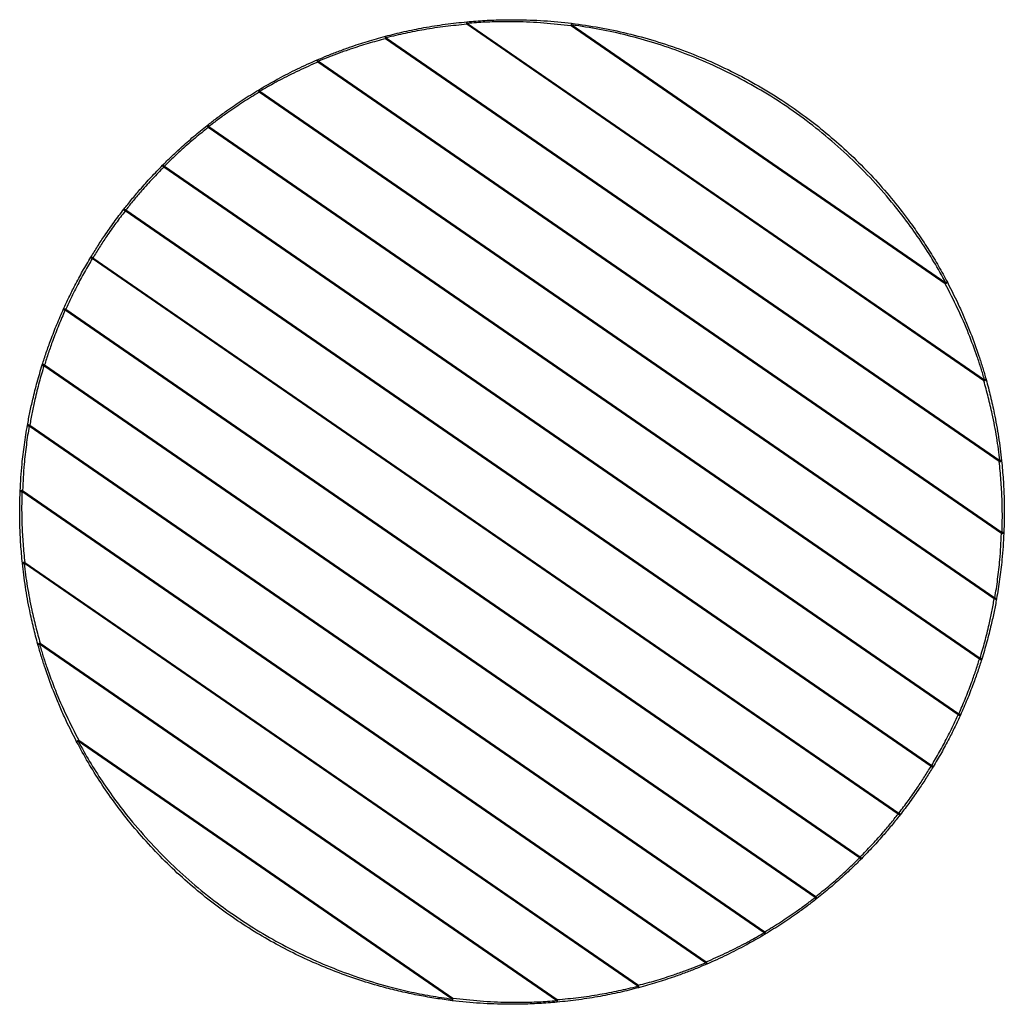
# Model space of a CAD drawing. Header units: millimetres. Extents: x 289 to 765, y 276 to 1219.
# Tile 3 of 3: x 289 to 765, y 743 to 1219. Entities that reach past the tile are written whole.
import ezdxf

# ---------------------------------------------------------------- set-up
doc = ezdxf.new("R2010")
doc.units = ezdxf.units.MM
doc.header["$LTSCALE"] = 10

msp = doc.modelspace()

# ---------------------------------------------------------------- linework, layer by layer
at = {"color": 7, "linetype": 'Continuous', "lineweight": 25}
for p, q in [((505.56, 1216.82), (505.89, 1217.29)), ((755.55, 1044.53), (505.56, 1216.82)), ((505.89, 1217.29), (755.88, 1045.01)), ((555.99, 1216.07), (556.31, 1216.54)), ((736.9, 1091.39), (555.99, 1216.07)), ((556.31, 1216.54), (737.23, 1091.86)), ((466.33, 1209.85), (466.66, 1210.32)), ((763, 1005.4), (466.33, 1209.85)), ((466.66, 1210.32), (763.33, 1005.87)), ((433.5, 1198.47), (433.82, 1198.94)), ((764.06, 970.66), (433.5, 1198.47)), ((433.82, 1198.94), (764.39, 971.13)), ((405.21, 1183.96), (405.53, 1184.43)), ((760.57, 939.06), (405.21, 1183.96)), ((405.53, 1184.43), (760.9, 939.53)), ((380.56, 1166.94), (380.89, 1167.41)), ((753.44, 909.97), (380.56, 1166.94)), ((380.89, 1167.41), (753.77, 910.44)), ((359.06, 1147.76), (359.38, 1148.23)), ((743.17, 883.04), (359.06, 1147.76)), ((359.38, 1148.23), (743.5, 883.51)), ((340.42, 1126.59), (340.74, 1127.07)), ((730.03, 858.09), (340.42, 1126.59)), ((340.74, 1127.07), (730.36, 858.57)), ((324.53, 1103.54), (324.86, 1104.01)), ((714.14, 835.04), (324.53, 1103.54)), ((324.86, 1104.01), (714.47, 835.51)), ((737.23, 1091.86), (736.9, 1091.39)), ((311.39, 1078.59), (311.72, 1079.06)), ((695.51, 813.88), (311.39, 1078.59)), ((311.72, 1079.06), (695.83, 814.35)), ((301.12, 1051.66), (301.44, 1052.14)), ((301.44, 1052.14), (674.33, 795.16)), ((674, 794.69), (301.12, 1051.66)), ((755.88, 1045.01), (755.55, 1044.53)), ((293.99, 1022.57), (294.31, 1023.05)), ((649.35, 777.67), (293.99, 1022.57)), ((294.31, 1023.05), (649.68, 778.15)), ((763.33, 1005.87), (763, 1005.4)), ((290.5, 990.97), (290.82, 991.45)), ((621.07, 763.16), (290.5, 990.97)), ((290.82, 991.45), (621.39, 763.63)), ((764.39, 971.13), (764.06, 970.66)), ((291.56, 956.24), (291.88, 956.71)), ((588.23, 751.79), (291.56, 956.24)), ((291.88, 956.71), (588.55, 752.26)), ((760.9, 939.53), (760.57, 939.06)), ((299.01, 917.1), (299.33, 917.57)), ((549, 744.81), (299.01, 917.1)), ((299.33, 917.57), (549.33, 745.29)), ((753.77, 910.44), (753.44, 909.97)), ((743.5, 883.51), (743.17, 883.04)), ((317.66, 870.24), (317.98, 870.71)), ((498.57, 745.56), (317.66, 870.24)), ((317.98, 870.71), (498.9, 746.03)), ((730.36, 858.57), (730.03, 858.09)), ((714.47, 835.51), (714.14, 835.04)), ((695.83, 814.35), (695.51, 813.88)), ((674.33, 795.16), (674, 794.69)), ((649.68, 778.15), (649.35, 777.67)), ((621.39, 763.63), (621.07, 763.16)), ((588.55, 752.26), (588.23, 751.79)), ((498.9, 746.03), (498.57, 745.56)), ((549.33, 745.29), (549, 744.81))]:
    msp.add_line(p, q, dxfattribs=at)
at = {"color": 7, "linetype": 'Continuous', "lineweight": 25, "flags": 128}
for points in [[(404.86, 1185.05), (404.91, 1185.06), (404.97, 1185.05), (405.05, 1185), (405.14, 1184.93), (405.23, 1184.83), (405.33, 1184.71), (405.44, 1184.58), (405.53, 1184.43)], [(380.11, 1167.96), (380.16, 1167.98), (380.23, 1167.97), (380.31, 1167.93), (380.41, 1167.87), (380.53, 1167.78), (380.65, 1167.68), (380.77, 1167.55), (380.89, 1167.41)], [(358.51, 1148.7), (358.48, 1148.64), (358.49, 1148.56), (358.52, 1148.46), (358.58, 1148.33), (358.67, 1148.19), (358.78, 1148.05), (358.91, 1147.9), (359.06, 1147.76)], [(358.51, 1148.7), (358.56, 1148.72), (358.63, 1148.72), (358.73, 1148.69), (358.84, 1148.64), (358.97, 1148.57), (359.1, 1148.47), (359.24, 1148.36), (359.38, 1148.23)], [(339.79, 1127.45), (339.77, 1127.39), (339.79, 1127.31), (339.83, 1127.21), (339.9, 1127.1), (340, 1126.98), (340.13, 1126.85), (340.27, 1126.72), (340.42, 1126.59)], [(339.79, 1127.45), (339.84, 1127.48), (339.92, 1127.49), (340.02, 1127.47), (340.14, 1127.43), (340.28, 1127.37), (340.43, 1127.28), (340.59, 1127.18), (340.74, 1127.07)], [(323.84, 1104.29), (323.82, 1104.24), (323.84, 1104.16), (323.9, 1104.07), (323.98, 1103.97), (324.09, 1103.87), (324.22, 1103.75), (324.37, 1103.64), (324.53, 1103.54)], [(323.84, 1104.29), (323.88, 1104.33), (323.96, 1104.35), (324.07, 1104.34), (324.2, 1104.31), (324.35, 1104.26), (324.51, 1104.2), (324.68, 1104.11), (324.86, 1104.01)], [(310.64, 1079.24), (310.68, 1079.28), (310.76, 1079.31), (310.87, 1079.31), (311.01, 1079.3), (311.17, 1079.26), (311.35, 1079.21), (311.53, 1079.14), (311.72, 1079.06)], [(310.64, 1079.24), (310.64, 1079.18), (310.66, 1079.11), (310.72, 1079.03), (310.81, 1078.95), (310.93, 1078.86), (311.07, 1078.76), (311.22, 1078.67), (311.39, 1078.59)], [(300.33, 1052.2), (300.33, 1052.15), (300.36, 1052.08), (300.43, 1052.01), (300.52, 1051.94), (300.64, 1051.87), (300.79, 1051.8), (300.95, 1051.73), (301.12, 1051.66)], [(293.17, 1022.98), (293.17, 1022.94), (293.21, 1022.88), (293.29, 1022.82), (293.38, 1022.77), (293.51, 1022.71), (293.65, 1022.66), (293.82, 1022.61), (293.99, 1022.57)], [(760.9, 939.53), (761.07, 939.49), (761.23, 939.44), (761.38, 939.39), (761.5, 939.34), (761.6, 939.28), (761.67, 939.22), (761.71, 939.17), (761.72, 939.12)], [(753.77, 910.44), (753.94, 910.38), (754.1, 910.31), (754.24, 910.24), (754.37, 910.16), (754.46, 910.09), (754.53, 910.02), (754.56, 909.96), (754.56, 909.91)], [(743.17, 883.04), (743.36, 882.96), (743.54, 882.89), (743.72, 882.84), (743.88, 882.81), (744.02, 882.79), (744.13, 882.8), (744.2, 882.82), (744.25, 882.87)], [(743.5, 883.51), (743.67, 883.43), (743.82, 883.34), (743.96, 883.25), (744.08, 883.16), (744.17, 883.07), (744.22, 882.99), (744.25, 882.92), (744.25, 882.87)], [(730.03, 858.09), (730.2, 857.99), (730.37, 857.91), (730.54, 857.84), (730.69, 857.79), (730.82, 857.76), (730.93, 857.76), (731, 857.77), (731.05, 857.81)], [(730.36, 858.57), (730.52, 858.46), (730.67, 858.35), (730.8, 858.24), (730.91, 858.13), (730.99, 858.03), (731.04, 857.94), (731.06, 857.87), (731.05, 857.81)], [(714.14, 835.04), (714.3, 834.92), (714.45, 834.82), (714.61, 834.74), (714.74, 834.68), (714.87, 834.64), (714.97, 834.62), (715.05, 834.63), (715.09, 834.66)], [(714.47, 835.51), (714.62, 835.38), (714.76, 835.26), (714.88, 835.13), (714.98, 835), (715.06, 834.89), (715.1, 834.79), (715.11, 834.72), (715.09, 834.66)], [(695.83, 814.35), (695.97, 814.2), (696.1, 814.06), (696.21, 813.91), (696.3, 813.77), (696.37, 813.65), (696.4, 813.54), (696.4, 813.46), (696.38, 813.41)], [(695.51, 813.88), (695.65, 813.75), (695.78, 813.63), (695.92, 813.54), (696.05, 813.46), (696.16, 813.41), (696.25, 813.38), (696.33, 813.38), (696.38, 813.41)], [(674, 794.69), (674.12, 794.55), (674.24, 794.43), (674.36, 794.32), (674.47, 794.23), (674.57, 794.17), (674.66, 794.13), (674.73, 794.12), (674.78, 794.14)], [(649.35, 777.67), (649.45, 777.53), (649.55, 777.39), (649.66, 777.27), (649.75, 777.18), (649.84, 777.1), (649.92, 777.06), (649.98, 777.04), (650.03, 777.05)]]:
    msp.add_lwpolyline(points, dxfattribs=at)
at = {"color": 7, "linetype": 'Continuous', "lineweight": 25}
for centre, radius, start, end in [((507.36, 1217.33), 1.87, 157.4513, 195.9155), ((504.78, 1217.34), 1.1, 357.2453, 39.8513), ((558.54, 1216.13), 2.55, 152.6617, 181.3031), ((555.02, 1216.85), 1.33, 346.6308, 19.721), ((467.75, 1210.56), 1.59, 162.1774, 206.7667), ((465.63, 1210.21), 1.04, 5.9683, 53.9038), ((434.65, 1199.3), 1.43, 167.0062, 215.7703), ((432.83, 1198.7), 1.02, 13.691, 64.9879), ((406.16, 1184.87), 1.32, 171.9983, 223.6802), ((381.34, 1167.9), 1.24, 177.1972, 230.8955), ((736.05, 1093.79), 2.55, 289.5514, 318.1928), ((737.98, 1090.77), 1.33, 91.1335, 124.2237), ((300.82, 1051.06), 1.24, 59.9591, 113.6574), ((755.39, 1046.4), 1.87, 274.9391, 313.4033), ((756.32, 1044), 1.1, 71.0033, 113.6092), ((293.8, 1021.83), 1.32, 67.1743, 118.8562), ((763.17, 1006.98), 1.59, 264.0878, 308.6772), ((763.6, 1004.87), 1.04, 56.9508, 104.8862), ((290.46, 990.07), 1.43, 75.0842, 123.8483), ((290.37, 991.98), 1.02, 225.8666, 277.1636), ((764.52, 970.12), 1.02, 45.8666, 97.1636), ((764.43, 972.04), 1.43, 255.0842, 303.8483), ((291.72, 955.13), 1.59, 84.0878, 128.6772), ((291.29, 957.24), 1.04, 236.9508, 284.8862), ((761.08, 940.27), 1.32, 247.1743, 298.8562), ((299.49, 915.7), 1.87, 94.9391, 133.4033), ((298.57, 918.11), 1.1, 251.0033, 293.6092), ((754.06, 911.04), 1.24, 239.9591, 293.6574), ((318.84, 868.31), 2.55, 109.5514, 138.1928), ((316.91, 871.34), 1.33, 271.1335, 304.2237), ((673.54, 794.2), 1.24, 357.1972, 50.8955), ((648.73, 777.23), 1.32, 351.9983, 43.6802), ((622.05, 763.4), 1.02, 193.691, 244.9879), ((620.23, 762.8), 1.43, 347.0062, 35.7703), ((587.13, 751.54), 1.59, 342.1774, 26.7667), ((589.26, 751.89), 1.04, 185.9683, 233.9038), ((499.87, 745.25), 1.33, 166.6308, 199.721), ((496.35, 745.98), 2.55, 332.6617, 1.3031), ((550.1, 744.76), 1.1, 177.2453, 219.8513), ((547.53, 744.77), 1.87, 337.4513, 15.9155)]:
    msp.add_arc(centre, radius, start, end, dxfattribs=at)
for points, knots in [([(505.63, 1218.05), (508.52, 1218.29), (514.32, 1218.76), (522.3, 1219.04), (531.82, 1219.08), (542.93, 1218.71), (551.81, 1217.77), (556.27, 1217.3)], [0, 0, 0, 0, 0.172853, 0.346962, 0.470178, 0.734016, 1, 1, 1, 1]), ([(466.24, 1211.05), (469.27, 1211.82), (475.37, 1213.37), (485.1, 1215.32), (495.25, 1216.96), (502.16, 1217.69), (505.63, 1218.05)], [0, 0, 0, 0, 0.236473, 0.476392, 0.736715, 1, 1, 1, 1]), ([(505.56, 1216.82), (502.16, 1216.5), (495.34, 1215.86), (485.37, 1214.35), (475.72, 1212.52), (469.69, 1211.06), (466.66, 1210.32)], [0, 0, 0, 0, 0.2606514, 0.5240397, 0.7604391, 1, 1, 1, 1]), ([(555.99, 1216.07), (551.61, 1216.57), (542.81, 1217.58), (531.83, 1218.05), (522.38, 1218.1), (514.5, 1217.9), (508.76, 1217.5), (505.89, 1217.29)], [0, 0, 0, 0, 0.26422, 0.530328, 0.653511, 0.826189, 1, 1, 1, 1]), ([(556.27, 1217.3), (560.77, 1216.68), (569.76, 1215.43), (583.26, 1212.54), (596.68, 1208.9), (610.19, 1204.36), (623.62, 1198.92), (636.98, 1192.52), (649.99, 1185.26), (662.03, 1177.51), (673.07, 1169.45), (683.14, 1161.21), (692.83, 1152.37), (702.11, 1142.9), (710.92, 1132.84), (718.23, 1123.48), (724.23, 1115.01), (729.1, 1107.56), (733.71, 1099.92), (736.54, 1094.7), (737.95, 1092.09)], [0, 0, 0, 0, 0.05964, 0.119304, 0.180269, 0.241242, 0.305419, 0.369596, 0.43479, 0.499983, 0.556598, 0.613259, 0.669876, 0.728099, 0.786366, 0.84458, 0.883248, 0.921914, 0.96096, 1, 1, 1, 1]), ([(737.23, 1091.86), (735.33, 1095.28), (731.52, 1102.11), (725.15, 1112.05), (717.58, 1122.76), (708.55, 1134.03), (697.93, 1145.66), (686.57, 1156.6), (674.53, 1166.77), (662.13, 1175.94), (649.44, 1184.12), (636.54, 1191.36), (623.22, 1197.8), (609.87, 1203.29), (596.52, 1207.86), (583.26, 1211.55), (569.82, 1214.55), (560.81, 1215.88), (556.31, 1216.54)], [0, 0, 0, 0, 0.0516743, 0.1034287, 0.1551424, 0.2239585, 0.293003, 0.3621295, 0.4311758, 0.4999934, 0.5646856, 0.629504, 0.6943281, 0.7590281, 0.8192433, 0.8796055, 0.9398905, 1, 1, 1, 1]), ([(433.26, 1199.63), (434.92, 1200.33), (438.25, 1201.73), (443.49, 1203.78), (449.91, 1206.11), (457.56, 1208.64), (463.33, 1210.24), (466.24, 1211.05)], [0, 0, 0, 0, 0.157024, 0.315226, 0.481056, 0.738646, 1, 1, 1, 1]), ([(466.33, 1209.85), (463.51, 1209.09), (457.82, 1207.57), (450.27, 1205.17), (443.91, 1202.93), (438.75, 1200.97), (435.47, 1199.62), (433.82, 1198.94)], [0, 0, 0, 0, 0.257859, 0.519302, 0.685089, 0.841977, 1, 1, 1, 1]), ([(404.86, 1185.05), (406.09, 1185.79), (408.57, 1187.26), (411.78, 1189.07), (415.26, 1190.97), (419.01, 1192.94), (423.71, 1195.28), (428.48, 1197.53), (431.67, 1198.93), (433.26, 1199.63)], [0, 0, 0, 0, 0.137283, 0.275421, 0.346037, 0.507183, 0.668341, 0.834166, 1, 1, 1, 1]), ([(433.5, 1198.47), (431.97, 1197.82), (428.92, 1196.52), (424.27, 1194.38), (419.59, 1192.11), (415.82, 1190.16), (412.36, 1188.31), (409.19, 1186.57), (406.76, 1185.15), (405.53, 1184.43)], [0, 0, 0, 0, 0.161298, 0.322588, 0.488411, 0.654219, 0.724804, 0.861981, 1, 1, 1, 1]), ([(380.11, 1167.96), (381.61, 1169.13), (384.63, 1171.48), (389.05, 1174.7), (393.19, 1177.59), (397.04, 1180.16), (400.94, 1182.67), (403.55, 1184.26), (404.86, 1185.05)], [0, 0, 0, 0, 0.193085, 0.388671, 0.539357, 0.690051, 0.845022, 1, 1, 1, 1]), ([(405.21, 1183.96), (403.96, 1183.21), (401.46, 1181.72), (397.66, 1179.32), (393.85, 1176.82), (389.73, 1173.98), (385.35, 1170.84), (382.38, 1168.56), (380.89, 1167.41)], [0, 0, 0, 0, 0.150781, 0.301556, 0.456545, 0.611526, 0.804528, 1, 1, 1, 1]), ([(358.51, 1148.7), (359.9, 1150.08), (362.7, 1152.86), (366.7, 1156.59), (370.33, 1159.84), (373.55, 1162.62), (376.82, 1165.34), (379.01, 1167.09), (380.11, 1167.96)], [0, 0, 0, 0, 0.206527, 0.416219, 0.560138, 0.704061, 0.852029, 1, 1, 1, 1]), ([(380.56, 1166.94), (378.46, 1165.28), (375.29, 1162.75), (371.05, 1159.13), (367.46, 1155.95), (363.51, 1152.3), (360.76, 1149.59), (359.38, 1148.23)], [0, 0, 0, 0, 0.2877729, 0.4357962, 0.5838147, 0.7903274, 1, 1, 1, 1]), ([(339.79, 1127.45), (341.03, 1129.01), (343.53, 1132.16), (347.93, 1137.36), (352.96, 1143), (356.64, 1146.78), (358.51, 1148.7)], [0, 0, 0, 0, 0.214958, 0.433523, 0.712863, 1, 1, 1, 1]), ([(359.06, 1147.76), (357.28, 1145.94), (353.67, 1142.27), (348.77, 1136.81), (344.41, 1131.69), (341.97, 1128.62), (340.74, 1127.07)], [0, 0, 0, 0, 0.279377, 0.566537, 0.781454, 1, 1, 1, 1]), ([(323.84, 1104.29), (324.9, 1106.02), (327.03, 1109.49), (330.79, 1115.17), (335.07, 1121.28), (338.21, 1125.37), (339.79, 1127.45)], [0, 0, 0, 0, 0.2193743, 0.4425378, 0.7174558, 1, 1, 1, 1]), ([(340.42, 1126.59), (338.91, 1124.63), (335.85, 1120.64), (331.69, 1114.71), (327.99, 1109.11), (325.91, 1105.72), (324.86, 1104.01)], [0, 0, 0, 0, 0.27489, 0.557453, 0.776809, 1, 1, 1, 1]), ([(310.64, 1079.24), (311.5, 1081.1), (313.23, 1084.84), (316.32, 1090.98), (319.86, 1097.59), (322.5, 1102.04), (323.84, 1104.29)], [0, 0, 0, 0, 0.220426, 0.444554, 0.718501, 1, 1, 1, 1]), ([(324.53, 1103.54), (323.26, 1101.4), (320.7, 1097.06), (317.26, 1090.63), (314.24, 1084.57), (312.56, 1080.91), (311.72, 1079.06)], [0, 0, 0, 0, 0.273855, 0.555367, 0.775802, 1, 1, 1, 1]), ([(755.88, 1045.01), (755.33, 1046.85), (754.23, 1050.55), (751.76, 1057.98), (748.14, 1067.7), (743.03, 1079.55), (738.95, 1087.44), (736.9, 1091.39)], [0, 0, 0, 0, 0.116374, 0.232759, 0.46826, 0.733069, 1, 1, 1, 1]), ([(737.95, 1092.09), (739.97, 1088.12), (743.01, 1082.13), (746.63, 1073.88), (749.83, 1066.02), (752.63, 1058.27), (755.05, 1050.73), (756.14, 1046.93), (756.68, 1045.04)], [0, 0, 0, 0, 0.264623, 0.397949, 0.531268, 0.764297, 0.882154, 1, 1, 1, 1]), ([(300.33, 1052.2), (300.96, 1054.17), (302.24, 1058.15), (304.6, 1064.73), (306.89, 1070.57), (309, 1075.56), (310.09, 1078.01), (310.64, 1079.24)], [0, 0, 0, 0, 0.218165, 0.439691, 0.715942, 0.857973, 1, 1, 1, 1]), ([(311.39, 1078.59), (310.36, 1076.24), (308.28, 1071.47), (305.59, 1064.5), (303.29, 1057.99), (302.06, 1054.1), (301.44, 1052.14)], [0, 0, 0, 0, 0.276162, 0.560051, 0.778313, 1, 1, 1, 1]), ([(293.17, 1022.98), (293.55, 1025.05), (294.33, 1029.21), (295.89, 1036.23), (297.5, 1042.57), (299.07, 1048.11), (299.91, 1050.84), (300.33, 1052.2)], [0, 0, 0, 0, 0.212468, 0.427739, 0.709925, 0.854966, 1, 1, 1, 1]), ([(301.12, 1051.66), (300.73, 1050.36), (299.94, 1047.77), (298.82, 1043.72), (297.76, 1039.58), (296.6, 1034.72), (295.41, 1029.17), (294.68, 1025.1), (294.31, 1023.05)], [0, 0, 0, 0, 0.141063, 0.282132, 0.427134, 0.572142, 0.784642, 1, 1, 1, 1]), ([(763.33, 1005.87), (763.1, 1007.72), (762.65, 1011.43), (761.79, 1017.08), (760.79, 1022.78), (759.46, 1029.31), (757.77, 1036.6), (756.29, 1041.88), (755.55, 1044.53)], [0, 0, 0, 0, 0.143648, 0.287316, 0.433928, 0.580554, 0.789563, 1, 1, 1, 1]), ([(756.68, 1045.04), (757.4, 1042.36), (758.84, 1037), (760.47, 1029.62), (761.73, 1023.04), (762.69, 1017.29), (763.52, 1011.5), (763.95, 1007.66), (764.16, 1005.74)], [0, 0, 0, 0, 0.208829, 0.419034, 0.562898, 0.706749, 0.853384, 1, 1, 1, 1]), ([(289.66, 991.25), (289.77, 993.38), (289.99, 997.66), (290.49, 1003.59), (291.06, 1008.91), (291.67, 1013.63), (292.36, 1018.35), (292.9, 1021.44), (293.17, 1022.98)], [0, 0, 0, 0, 0.20273, 0.407558, 0.553725, 0.699883, 0.849947, 1, 1, 1, 1]), ([(293.99, 1022.57), (293.74, 1021.1), (293.26, 1018.14), (292.62, 1013.56), (292.05, 1008.89), (291.53, 1003.61), (291.09, 997.75), (290.91, 993.56), (290.82, 991.45)], [0, 0, 0, 0, 0.146013, 0.292037, 0.442096, 0.592165, 0.795012, 1, 1, 1, 1]), ([(764.39, 971.13), (764.45, 973.81), (764.58, 979.19), (764.4, 987.71), (763.92, 996.52), (763.31, 1002.42), (763, 1005.4)], [0, 0, 0, 0, 0.2364711, 0.47686, 0.7365152, 1, 1, 1, 1]), ([(764.16, 1005.74), (764.44, 1002.75), (765, 996.75), (765.4, 987.82), (765.5, 979.11), (765.32, 973.62), (765.23, 970.85)], [0, 0, 0, 0, 0.259545, 0.522781, 0.759527, 1, 1, 1, 1]), ([(290.73, 956.37), (290.45, 959.35), (289.89, 965.36), (289.49, 974.29), (289.39, 983), (289.57, 988.49), (289.66, 991.25)], [0, 0, 0, 0, 0.259545, 0.522781, 0.759527, 1, 1, 1, 1]), ([(290.5, 990.97), (290.44, 988.3), (290.31, 982.91), (290.49, 974.4), (290.96, 965.58), (291.58, 959.68), (291.88, 956.71)], [0, 0, 0, 0, 0.236471, 0.47686, 0.736515, 1, 1, 1, 1]), ([(760.9, 939.53), (761.14, 941.01), (761.63, 943.96), (762.27, 948.54), (762.83, 953.21), (763.36, 958.49), (763.8, 964.35), (763.98, 968.55), (764.06, 970.66)], [0, 0, 0, 0, 0.146013, 0.292037, 0.442096, 0.592165, 0.795012, 1, 1, 1, 1]), ([(765.23, 970.85), (765.12, 968.73), (764.9, 964.45), (764.4, 958.52), (763.82, 953.2), (763.22, 948.48), (762.52, 943.76), (761.99, 940.67), (761.72, 939.12)], [0, 0, 0, 0, 0.20273, 0.407558, 0.553725, 0.699883, 0.849947, 1, 1, 1, 1]), ([(298.21, 917.07), (297.49, 919.74), (296.05, 925.1), (294.42, 932.48), (293.15, 939.06), (292.2, 944.82), (291.37, 950.61), (290.94, 954.45), (290.73, 956.37)], [0, 0, 0, 0, 0.208829, 0.419034, 0.562898, 0.706749, 0.853384, 1, 1, 1, 1]), ([(291.56, 956.24), (291.78, 954.38), (292.24, 950.68), (293.1, 945.02), (294.1, 939.32), (295.43, 932.8), (297.12, 925.5), (298.59, 920.22), (299.33, 917.57)], [0, 0, 0, 0, 0.143648, 0.287316, 0.433928, 0.580554, 0.789563, 1, 1, 1, 1]), ([(753.77, 910.44), (754.16, 911.74), (754.94, 914.34), (756.06, 918.38), (757.13, 922.52), (758.28, 927.38), (759.48, 932.94), (760.21, 937.01), (760.57, 939.06)], [0, 0, 0, 0, 0.141063, 0.282132, 0.427134, 0.572142, 0.784642, 1, 1, 1, 1]), ([(761.72, 939.12), (761.34, 937.06), (760.56, 932.9), (759, 925.87), (757.39, 919.53), (755.82, 914), (754.98, 911.27), (754.56, 909.91)], [0, 0, 0, 0, 0.2124682, 0.4277395, 0.7099254, 0.8549659, 1, 1, 1, 1]), ([(316.94, 870.01), (314.91, 873.99), (311.88, 879.97), (308.26, 888.23), (305.06, 896.09), (302.26, 903.83), (299.84, 911.38), (298.75, 915.17), (298.21, 917.07)], [0, 0, 0, 0, 0.264623, 0.397949, 0.531268, 0.764297, 0.882154, 1, 1, 1, 1]), ([(299.01, 917.1), (299.56, 915.25), (300.66, 911.56), (303.12, 904.12), (306.75, 894.4), (311.85, 882.55), (315.94, 874.67), (317.98, 870.71)], [0, 0, 0, 0, 0.116374, 0.232759, 0.46826, 0.733069, 1, 1, 1, 1]), ([(743.5, 883.51), (744.53, 885.87), (746.61, 890.63), (749.3, 897.61), (751.6, 904.11), (752.83, 908.01), (753.44, 909.97)], [0, 0, 0, 0, 0.276162, 0.560051, 0.778313, 1, 1, 1, 1]), ([(754.56, 909.91), (753.93, 907.93), (752.65, 903.96), (750.29, 897.37), (747.99, 891.53), (745.89, 886.54), (744.79, 884.09), (744.25, 882.87)], [0, 0, 0, 0, 0.218165, 0.439691, 0.715942, 0.857973, 1, 1, 1, 1]), ([(730.36, 858.57), (731.62, 860.71), (734.19, 865.05), (737.62, 871.47), (740.65, 877.53), (742.33, 881.19), (743.17, 883.04)], [0, 0, 0, 0, 0.273855, 0.555367, 0.775802, 1, 1, 1, 1]), ([(744.25, 882.87), (743.39, 881.01), (741.66, 877.26), (738.57, 871.12), (735.02, 864.51), (732.39, 860.07), (731.05, 857.81)], [0, 0, 0, 0, 0.220426, 0.444554, 0.718501, 1, 1, 1, 1]), ([(498.62, 744.8), (495.96, 745.15), (490.65, 745.86), (482.67, 747.26), (474.71, 748.92), (465.53, 751.17), (455.21, 754.17), (443.86, 758.11), (432.63, 762.64), (421.56, 767.79), (410.68, 773.54), (399.94, 779.95), (389.4, 787.04), (379.1, 794.8), (369.14, 803.18), (359.57, 812.17), (350.43, 821.78), (342.25, 831.39), (334.97, 840.91), (328.49, 850.28), (322.41, 859.98), (318.76, 866.67), (316.94, 870.01)], [0, 0, 0, 0, 0.035244, 0.070492, 0.106068, 0.141646, 0.193963, 0.246321, 0.298646, 0.352226, 0.405841, 0.459418, 0.515547, 0.57172, 0.627851, 0.685569, 0.743332, 0.801048, 0.850438, 0.899823, 0.949918, 1, 1, 1, 1]), ([(317.66, 870.24), (319.48, 866.96), (323.13, 860.4), (329.23, 850.84), (335.73, 841.55), (343.55, 831.46), (352.86, 820.75), (363.85, 809.65), (375.54, 799.26), (387.86, 789.65), (400.46, 781.06), (413.26, 773.49), (426.18, 766.85), (439.48, 760.99), (453.1, 755.94), (465.8, 752.08), (477.46, 749.21), (488, 747.08), (495.05, 746.07), (498.57, 745.56)], [0, 0, 0, 0, 0.049592, 0.099288, 0.149028, 0.198679, 0.26693, 0.335404, 0.403946, 0.472405, 0.540644, 0.604123, 0.667783, 0.731501, 0.795148, 0.858616, 0.905743, 0.952902, 1, 1, 1, 1]), ([(714.47, 835.51), (715.98, 837.48), (719.04, 841.46), (723.2, 847.39), (726.9, 852.99), (728.98, 856.38), (730.03, 858.09)], [0, 0, 0, 0, 0.27489, 0.557453, 0.776809, 1, 1, 1, 1]), ([(731.05, 857.81), (729.99, 856.09), (727.85, 852.62), (724.09, 846.94), (719.82, 840.83), (716.68, 836.73), (715.09, 834.66)], [0, 0, 0, 0, 0.219374, 0.442538, 0.717456, 1, 1, 1, 1]), ([(695.83, 814.35), (697.61, 816.16), (701.21, 819.83), (706.12, 825.29), (710.47, 830.42), (712.91, 833.49), (714.14, 835.04)], [0, 0, 0, 0, 0.279377, 0.566537, 0.781454, 1, 1, 1, 1]), ([(715.09, 834.66), (713.86, 833.09), (711.36, 829.94), (706.96, 824.74), (701.93, 819.11), (698.25, 815.32), (696.38, 813.41)], [0, 0, 0, 0, 0.2149578, 0.4335229, 0.7128632, 1, 1, 1, 1]), ([(674.33, 795.16), (676.42, 796.83), (679.6, 799.35), (683.83, 802.97), (687.43, 806.15), (691.38, 809.81), (694.12, 812.51), (695.51, 813.88)], [0, 0, 0, 0, 0.287773, 0.435796, 0.583815, 0.790327, 1, 1, 1, 1]), ([(696.38, 813.41), (694.99, 812.03), (692.19, 809.24), (688.19, 805.51), (684.56, 802.27), (681.34, 799.49), (678.07, 796.76), (675.88, 795.02), (674.78, 794.14)], [0, 0, 0, 0, 0.206527, 0.416219, 0.560138, 0.704061, 0.852029, 1, 1, 1, 1]), ([(649.68, 778.15), (650.93, 778.89), (653.42, 780.38), (657.22, 782.78), (661.04, 785.29), (665.16, 788.12), (669.53, 791.26), (672.51, 793.54), (674, 794.69)], [0, 0, 0, 0, 0.150781, 0.301556, 0.456545, 0.611526, 0.804528, 1, 1, 1, 1]), ([(674.78, 794.14), (673.28, 792.97), (670.25, 790.62), (665.84, 787.4), (661.7, 784.51), (657.85, 781.94), (653.95, 779.43), (651.34, 777.85), (650.03, 777.05)], [0, 0, 0, 0, 0.193085, 0.388671, 0.539357, 0.690051, 0.845022, 1, 1, 1, 1]), ([(621.39, 763.63), (622.92, 764.29), (625.97, 765.59), (630.62, 767.73), (635.29, 770), (639.07, 771.94), (642.53, 773.79), (645.7, 775.54), (648.13, 776.96), (649.35, 777.67)], [0, 0, 0, 0, 0.161298, 0.322588, 0.488411, 0.654219, 0.724804, 0.861981, 1, 1, 1, 1]), ([(650.03, 777.05), (648.8, 776.32), (646.32, 774.85), (643.1, 773.04), (639.63, 771.14), (635.88, 769.17), (631.18, 766.83), (626.41, 764.58), (623.22, 763.18), (621.62, 762.48)], [0, 0, 0, 0, 0.137283, 0.275421, 0.346037, 0.507183, 0.668341, 0.834166, 1, 1, 1, 1]), ([(588.55, 752.26), (591.38, 753.01), (597.07, 754.53), (604.62, 756.94), (610.98, 759.18), (616.14, 761.13), (619.42, 762.48), (621.07, 763.16)], [0, 0, 0, 0, 0.257859, 0.519302, 0.685089, 0.841977, 1, 1, 1, 1]), ([(621.62, 762.48), (619.97, 761.78), (616.64, 760.37), (611.4, 758.33), (604.98, 756), (597.32, 753.47), (591.55, 751.86), (588.65, 751.06)], [0, 0, 0, 0, 0.157024, 0.315226, 0.481056, 0.738646, 1, 1, 1, 1]), ([(588.65, 751.06), (585.62, 750.29), (579.51, 748.73), (569.78, 746.79), (559.64, 745.14), (552.73, 744.42), (549.26, 744.05)], [0, 0, 0, 0, 0.236473, 0.476392, 0.736715, 1, 1, 1, 1]), ([(549.33, 745.29), (552.72, 745.61), (559.55, 746.25), (569.52, 747.76), (579.16, 749.58), (585.19, 751.05), (588.23, 751.79)], [0, 0, 0, 0, 0.260651, 0.52404, 0.760439, 1, 1, 1, 1]), ([(549.26, 744.05), (546.37, 743.82), (540.57, 743.35), (532.59, 743.07), (523.06, 743.02), (511.96, 743.4), (503.08, 744.33), (498.62, 744.8)], [0, 0, 0, 0, 0.172853, 0.346962, 0.470178, 0.734016, 1, 1, 1, 1]), ([(498.9, 746.03), (503.28, 745.53), (512.07, 744.53), (523.06, 744.05), (532.5, 744.01), (540.39, 744.2), (546.13, 744.61), (549, 744.81)], [0, 0, 0, 0, 0.26422, 0.530328, 0.653511, 0.826189, 1, 1, 1, 1])]:
    msp.add_open_spline(points, degree=3, knots=knots, dxfattribs=at)

doc.saveas('drawing.dxf')
